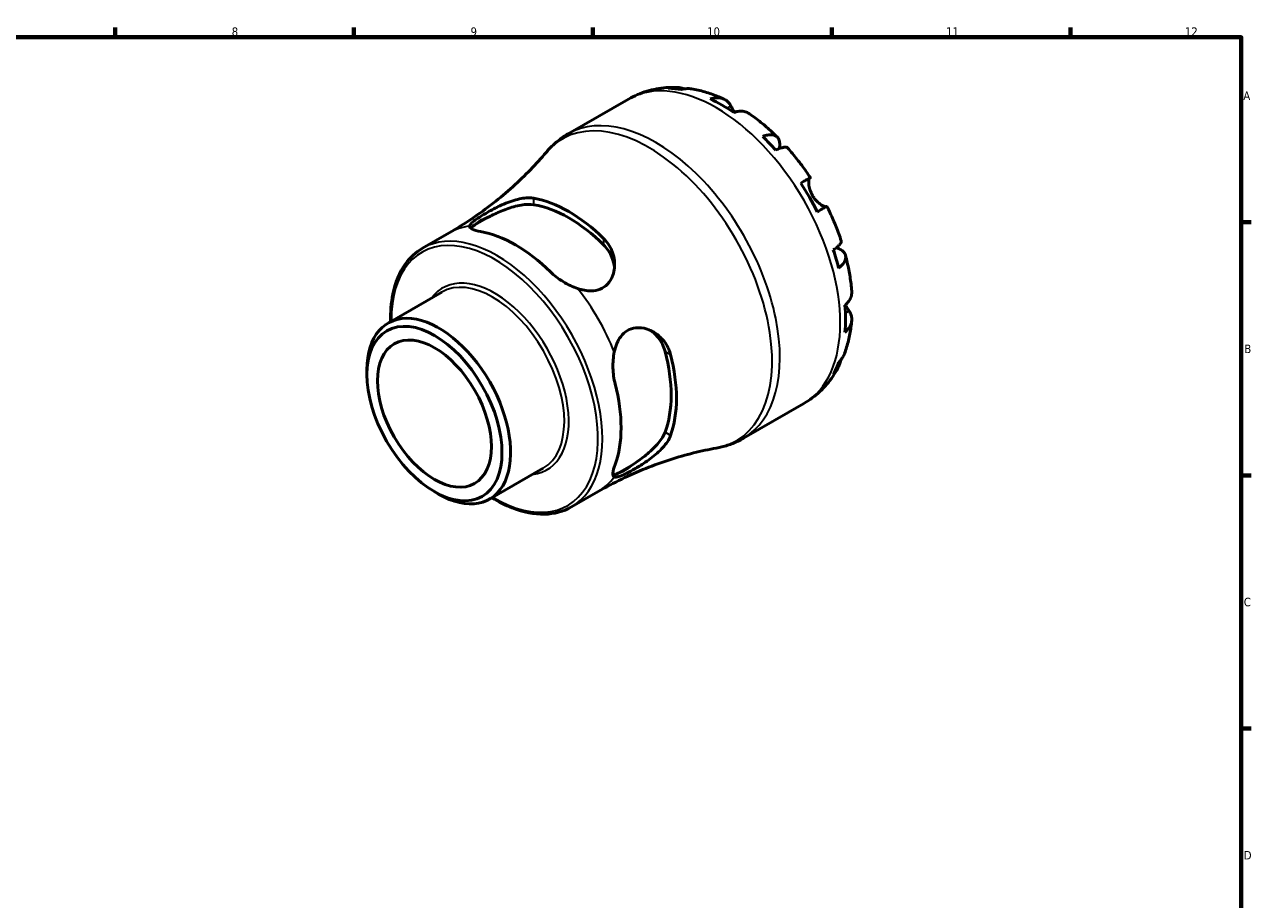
# Model space of a CAD drawing. Header units: millimetres. Extents: x 0 to 905, y 0 to 594.
# Tile 5 of 5: x 464 to 824, y 321 to 578. Entities that reach past the tile are written whole.
import ezdxf

# ---------------------------------------------------------------- set-up
doc = ezdxf.new("R2010")
doc.units = ezdxf.units.MM
for name, color, linetype, lineweight in [('Border (ISO)', 7, 'Continuous', 70), ('Visible (ISO)', 7, 'Continuous', 50), ('Visible Narrow (ISO)', 7, 'Continuous', 35)]:
    doc.layers.add(name, color=color, linetype=linetype, lineweight=lineweight)
doc.styles.add('Note Text (ISO)', font='tahoma.ttf')

# ---------------------------------------------------------------- blocks, each defined once
blk = doc.blocks.new('Borders Default Border')
at = {"layer": 'Border (ISO)'}
for p, q in [((490.58, 574), (490.58, 576.9)), ((560.67, 574), (560.67, 576.9)), ((630.75, 574), (630.75, 576.9)), ((700.83, 574), (700.83, 576.9)), ((770.92, 574), (770.92, 576.9)), ((821, 519.75), (823.9, 519.75)), ((821, 445.5), (823.9, 445.5)), ((821, 371.25), (823.9, 371.25))]:
    blk.add_line(p, q, dxfattribs=at)
at = {"layer": 'Border (ISO)', "flags": 128}
blk.add_lwpolyline([(20, 20), (20, 574), (821, 574), (821, 20), (20, 20)], dxfattribs=at)
at = {"layer": 'Border (ISO)', "color": 232, "true_color": 0xca0064, "char_height": 2.5, "attachment_point": 7, "style": 'Note Text (ISO)'}
for s, insert in [('8', (524.81, 574.34)), ('9', (594.88, 574.35)), ('10', (664.29, 574.35)), ('11', (734.37, 574.4)), ('12', (804.46, 574.4)), ('A', (821.59, 555.62)), ('B', (821.89, 481.37)), ('C', (821.73, 407.08)), ('D', (821.73, 332.88))]:
    blk.add_mtext(s, dxfattribs=dict(at, insert=insert))

msp = doc.modelspace()

# ---------------------------------------------------------------- linework, layer by layer
at = {"layer": 'Visible (ISO)'}
for p, q in [((623.519, 545.657), (641.228, 555.855)), ((596.122, 518.96), (600.032, 521.212)), ((580.772, 512.126), (588.603, 516.636)), ((570.675, 490.193), (586.434, 499.268)), ((564.473, 475.044), (564.473, 476.5)), ((674.92, 456.399), (692.628, 466.597)), ((600.424, 438.533), (616.183, 447.608)), ((642.057, 448.423), (638.147, 446.172)), ((584.209, 440.773), (585.468, 440.042)), ((624.462, 436.257), (632.293, 440.766))]:
    msp.add_line(p, q, dxfattribs=at)
for centre, major_axis, ratio, start_param, end_param in [((668.643, 512.213), (-25.578, 44.417), 0.5780931, 5.8354042, 5.9494356), ((668.643, 512.213), (-25.578, 44.417), 0.5780931, 5.4049542, 5.5944875), ((668.643, 512.213), (-25.578, 44.417), 0.5780931, 5.0500061, 5.1640375), ((668.643, 512.213), (-25.578, 44.417), 0.5780931, 4.619556, 4.8090893), ((623.666, 486.313), (22.31, -38.741), 0.5780931, 2.0280481, 2.6882083), ((623.666, 486.313), (21.216, -36.843), 0.5780931, 2.0103383, 2.7059181), ((605.624, 515.74), (11.025, 0), 0.5758617, 2.1027092, 2.6096798), ((608.074, 477.334), (-21.845, 37.935), 0.5780931, 5.1623462, 5.8370955), ((668.643, 512.213), (-25.578, 44.417), 0.5780931, 4.2646079, 4.3786393), ((668.643, 512.213), (-25.578, 44.417), 0.5780931, 3.8341579, 4.0236912), ((585.55, 464.363), (14.875, -25.83), 0.5780931, 5.4958534, 10.2121098), ((623.666, 486.313), (21.216, -36.843), 0.5780931, 0.4395419, 1.1351218), ((623.666, 486.313), (22.31, -38.741), 0.5780931, 0.4572518, 1.117412), ((668.643, 512.213), (25.578, -44.417), 0.5780931, 0.3376171, 0.4516485), ((608.074, 477.334), (-21.845, 37.935), 0.5780931, 3.5915499, 4.2662991), ((640.102, 456.023), (-5.502, -9.554), 0.5780931, 0.5299791, 1.0369498)]:
    msp.add_ellipse(centre, major_axis=major_axis, ratio=ratio, start_param=start_param, end_param=end_param, dxfattribs=at)
for major_axis in [(13.982, -24.28), (11.79, -20.473)]:
    msp.add_ellipse((584.285, 463.635), major_axis=major_axis, ratio=0.5780931, dxfattribs=at)
for points, knots in [([(641.228, 555.855), (642.075, 556.343), (642.95, 556.781), (644.742, 557.553), (645.658, 557.887), (647.516, 558.448), (648.457, 558.675), (650.35, 559.026), (651.302, 559.15), (653.205, 559.3), (654.156, 559.327), (655.102, 559.308)], [5.49972085, 5.49972085, 5.49972085, 5.49972085, 5.56676099, 5.56676099, 5.63380113, 5.63380113, 5.70084126, 5.70084126, 5.7678814, 5.7678814, 5.83492154, 5.83492154, 5.83492154, 5.83492154]), ([(652.888, 559.023), (653.495, 559.195), (654.117, 559.285), (655.285, 559.325), (655.935, 559.273), (656.913, 559.064), (657.245, 558.969), (657.567, 558.856)], [0.23003486, 0.23003486, 0.23003486, 0.23003486, 0.44833783, 0.44833783, 0.67289568, 0.67289568, 0.78991665, 0.78991665, 0.78991665, 0.78991665]), ([(659.713, 558.868), (659.265, 558.943), (658.812, 558.967), (657.861, 558.922), (657.282, 558.827), (656.704, 558.653)], [6.57935547, 6.57935547, 6.57935547, 6.57935547, 6.75690579, 6.75690579, 6.97520876, 6.97520876, 6.97520876, 6.97520876]), ([(659.713, 558.868), (660.369, 558.757), (661.021, 558.627), (662.315, 558.329), (662.958, 558.162), (664.234, 557.793), (664.867, 557.591), (666.123, 557.155), (666.746, 556.921), (667.982, 556.422), (668.594, 556.158), (669.202, 555.878)], [5.94497245, 5.94497245, 5.94497245, 5.94497245, 5.99255162, 5.99255162, 6.04013079, 6.04013079, 6.08770996, 6.08770996, 6.13528912, 6.13528912, 6.18286829, 6.18286829, 6.18286829, 6.18286829]), ([(665.214, 555.904), (665.763, 556.09), (666.299, 556.203), (667.263, 556.295), (667.776, 556.279), (668.735, 556.088), (669.181, 555.913), (669.929, 555.476), (670.302, 555.173), (670.873, 554.51), (671.092, 554.179), (671.272, 553.833)], [0.2300371, 0.2300371, 0.2300371, 0.2300371, 0.4481544, 0.4481544, 0.6727436, 0.6727436, 0.8973328, 0.8973328, 1.1227327, 1.1227327, 1.2981486, 1.2981486, 1.2981486, 1.2981486]), ([(671.272, 553.833), (671.339, 553.705), (671.411, 553.567), (671.573, 553.262), (671.664, 553.093), (671.886, 552.69), (672.02, 552.451), (672.201, 552.141), (672.237, 552.08), (672.273, 552.019)], [-0.78516465, -0.78516465, -0.78516465, -0.78516465, -0.71674204, -0.71674204, -0.64259311, -0.64259311, -0.54817339, -0.54817339, -0.52513775, -0.52513775, -0.52513775, -0.52513775]), ([(676.683, 551.573), (676.594, 551.635), (676.504, 551.693), (676.039, 551.964), (675.594, 552.138), (674.635, 552.329), (674.122, 552.345), (673.158, 552.253), (672.622, 552.14), (672.072, 551.954)], [6.2608959, 6.2608959, 6.2608959, 6.2608959, 6.31513039, 6.31513039, 6.53971958, 6.53971958, 6.76430877, 6.76430877, 6.98242607, 6.98242607, 6.98242607, 6.98242607]), ([(676.683, 551.573), (677.255, 551.176), (677.821, 550.767), (678.943, 549.925), (679.498, 549.492), (680.597, 548.603), (681.141, 548.147), (682.216, 547.215), (682.748, 546.738), (683.799, 545.763), (684.318, 545.265), (684.832, 544.757)], [0.10215415, 0.10215415, 0.10215415, 0.10215415, 0.15041409, 0.15041409, 0.19867404, 0.19867404, 0.24693398, 0.24693398, 0.29519393, 0.29519393, 0.34345388, 0.34345388, 0.34345388, 0.34345388]), ([(617.028, 540.22), (617.392, 540.65), (617.771, 541.069), (618.558, 541.882), (618.966, 542.276), (619.809, 543.035), (620.244, 543.4), (621.139, 544.1), (621.599, 544.435), (622.543, 545.071), (623.026, 545.373), (623.519, 545.657)], [5.29461264, 5.29461264, 5.29461264, 5.29461264, 5.33563428, 5.33563428, 5.37665593, 5.37665593, 5.41767757, 5.41767757, 5.45869921, 5.45869921, 5.49972085, 5.49972085, 5.49972085, 5.49972085]), ([(680.582, 544.903), (681.103, 545.109), (681.598, 545.253), (682.462, 545.418), (682.908, 545.451), (683.706, 545.377), (684.058, 545.27), (684.619, 544.97), (684.879, 544.748), (685.28, 544.178), (685.42, 543.831), (685.58, 543.106), (685.614, 542.662), (685.569, 541.909), (685.535, 541.633), (685.486, 541.353)], [0.2300349, 0.2300349, 0.2300349, 0.2300349, 0.4483378, 0.4483378, 0.6728957, 0.6728957, 0.8974535, 0.8974535, 1.1226267, 1.1226267, 1.3478, 1.3478, 1.5738057, 1.5738057, 1.6947899, 1.6947899, 1.6947899, 1.6947899]), ([(617.028, 540.22), (615.604, 538.539), (614.075, 536.847), (610.813, 533.479), (609.08, 531.803), (605.424, 528.51), (603.502, 526.892), (599.49, 523.755), (597.402, 522.235), (593.092, 519.329), (590.871, 517.942), (588.603, 516.636)], [5.29461264, 5.29461264, 5.29461264, 5.29461264, 5.33563428, 5.33563428, 5.37665593, 5.37665593, 5.41767757, 5.41767757, 5.45869921, 5.45869921, 5.49972085, 5.49972085, 5.49972085, 5.49972085]), ([(687.88, 541.542), (687.798, 541.633), (687.686, 541.695), (687.369, 541.779), (687.112, 541.784), (686.479, 541.684), (686.102, 541.578), (685.341, 541.305), (684.891, 541.115), (684.398, 540.878)], [6.14481821, 6.14481821, 6.14481821, 6.14481821, 6.3077901, 6.3077901, 6.53234794, 6.53234794, 6.75690579, 6.75690579, 6.97520876, 6.97520876, 6.97520876, 6.97520876]), ([(687.88, 541.543), (688.362, 541.002), (688.837, 540.453), (689.773, 539.337), (690.234, 538.771), (691.141, 537.624), (691.587, 537.043), (692.465, 535.866), (692.896, 535.27), (693.742, 534.065), (694.157, 533.456), (694.564, 532.84)], [0.44157516, 0.44157516, 0.44157516, 0.44157516, 0.4894013, 0.4894013, 0.53722743, 0.53722743, 0.58505357, 0.58505357, 0.6328797, 0.6328797, 0.68070584, 0.68070584, 0.68070584, 0.68070584]), ([(691.731, 531.219), (692.2, 531.489), (692.617, 531.728), (693.297, 532.119), (693.62, 532.304), (694.125, 532.593), (694.306, 532.696), (694.524, 532.819), (694.58, 532.85), (694.545, 532.827), (694.484, 532.791), (694.389, 532.735)], [0.2300371, 0.2300371, 0.2300371, 0.2300371, 0.4481544, 0.4481544, 0.6727436, 0.6727436, 0.8973328, 0.8973328, 1.1227327, 1.1227327, 1.2981486, 1.2981486, 1.2981486, 1.2981486]), ([(694.389, 532.735), (694.369, 532.723), (694.35, 532.707), (694.281, 532.631), (694.236, 532.544), (694.158, 532.296), (694.126, 532.131), (694.079, 531.643), (694.078, 531.29), (694.164, 530.406), (694.266, 529.868), (694.616, 528.732), (694.869, 528.144), (695.189, 527.588)], [-0.78090098, -0.78090098, -0.78090098, -0.78090098, -0.74249641, -0.74249641, -0.64168011, -0.64168011, -0.53308797, -0.53308797, -0.37727943, -0.37727943, -0.19250343, -0.19250343, 0, 0, 0, 0]), ([(594.6, 518.569), (594.614, 518.77), (594.726, 518.994), (595.141, 519.486), (595.426, 519.749), (596.263, 520.411), (596.849, 520.821), (598.268, 521.736), (599.076, 522.225), (601.065, 523.356), (602.256, 523.984), (605.035, 525.284), (606.64, 525.912), (609.571, 526.716), (610.918, 526.926), (612.58, 526.901), (613.014, 526.862), (613.42, 526.789)], [-2.9904614, -2.9904614, -2.9904614, -2.9904614, -2.7141046, -2.7141046, -2.4606134, -2.4606134, -2.1490901, -2.1490901, -1.8330973, -1.8330973, -1.4313868, -1.4313868, -0.9070063, -0.9070063, -0.4259118, -0.4259118, -0.2429779, -0.2429779, -0.2429779, -0.2429779]), ([(695.189, 527.588), (695.379, 527.26), (695.59, 526.946), (696.061, 526.337), (696.321, 526.047), (696.935, 525.447), (697.288, 525.162), (697.937, 524.719), (698.229, 524.56), (698.648, 524.381), (698.797, 524.334), (699.03, 524.292), (699.119, 524.293), (699.184, 524.312)], [0, 0, 0, 0, 0.11375655, 0.11375655, 0.23538098, 0.23538098, 0.39430899, 0.39430899, 0.54630686, 0.54630686, 0.65204055, 0.65204055, 0.7489387, 0.7489387, 0.7489387, 0.7489387]), ([(600.032, 521.212), (600.463, 521.433), (600.911, 521.656), (602.685, 522.509), (604.085, 523.112), (606.797, 524.101), (608.302, 524.539), (611.098, 525.016), (612.388, 525.052), (613.42, 524.89)], [3.7334953, 3.7334953, 3.7334953, 3.7334953, 3.8795232, 3.8795232, 4.2998302, 4.2998302, 4.7652799, 4.7652799, 5.2307296, 5.2307296, 5.2307296, 5.2307296]), ([(699.414, 524.44), (699.413, 524.44), (699.359, 524.41), (699.156, 524.296), (698.975, 524.192), (698.47, 523.904), (698.147, 523.719), (697.467, 523.328), (697.05, 523.089), (696.581, 522.819)], [6.1219887, 6.1219887, 6.1219887, 6.1219887, 6.31513039, 6.31513039, 6.53971958, 6.53971958, 6.76430877, 6.76430877, 6.98242607, 6.98242607, 6.98242607, 6.98242607]), ([(699.414, 524.44), (699.744, 523.779), (700.064, 523.115), (700.685, 521.779), (700.985, 521.108), (701.566, 519.759), (701.847, 519.082), (702.387, 517.722), (702.647, 517.04), (703.145, 515.671), (703.384, 514.984), (703.611, 514.297)], [0.89009478, 0.89009478, 0.89009478, 0.89009478, 0.93792256, 0.93792256, 0.98575034, 0.98575034, 1.03357813, 1.03357813, 1.08140591, 1.08140591, 1.12923369, 1.12923369, 1.12923369, 1.12923369]), ([(597.828, 517.005), (596.8, 517.18), (595.941, 517.409), (594.835, 517.936), (594.577, 518.236), (594.6, 518.569)], [1.68610522, 1.68610522, 1.68610522, 1.68610522, 2.14814484, 2.14814484, 2.60416176, 2.60416176, 2.60416176, 2.60416176]), ([(594.912, 517.965), (595.047, 518.12), (595.226, 518.288), (595.645, 518.624), (595.868, 518.787), (596.122, 518.96)], [2.86582721, 2.86582721, 2.86582721, 2.86582721, 3.03890928, 3.03890928, 3.18493726, 3.18493726, 3.18493726, 3.18493726]), ([(633.912, 514.988), (633.958, 514.943), (634.004, 514.898), (634.62, 514.277), (635.114, 513.645), (636.368, 511.618), (636.884, 510.101), (637.243, 507.09), (637.107, 505.581), (636.281, 503.227), (635.748, 502.318), (634.438, 500.973), (633.741, 500.499), (632.103, 499.826), (631.183, 499.659), (628.938, 499.631), (627.607, 499.885), (626.296, 500.317)], [-2.7392764, -2.7392764, -2.7392764, -2.7392764, -2.7184555, -2.7184555, -2.4586003, -2.4586003, -1.9352602, -1.9352602, -1.4268256, -1.4268256, -1.0532804, -1.0532804, -0.748718, -0.748718, -0.4259277, -0.4259277, 0, 0, 0, 0]), ([(571.405, 490.614), (571.336, 493.462), (571.553, 496.165), (572.748, 502.056), (573.98, 505.056), (577.1, 509.423), (578.807, 510.995), (580.772, 512.126)], [4.68393612, 4.68393612, 4.68393612, 4.68393612, 4.91939469, 4.91939469, 5.24186166, 5.24186166, 5.49972085, 5.49972085, 5.49972085, 5.49972085]), ([(633.912, 513.089), (634.943, 512.063), (635.803, 510.789), (636.761, 508.44), (637.006, 507.41), (637.098, 506.416)], [5.14691913, 5.14691913, 5.14691913, 5.14691913, 5.61236884, 5.61236884, 5.94842907, 5.94842907, 5.94842907, 5.94842907]), ([(701.282, 511.633), (701.735, 511.94), (702.126, 512.234), (702.745, 512.752), (703.026, 513.024), (703.432, 513.518), (703.556, 513.741), (703.645, 514.054), (703.648, 514.182), (703.611, 514.296)], [0.23003486, 0.23003486, 0.23003486, 0.23003486, 0.44833783, 0.44833783, 0.67289568, 0.67289568, 0.89745353, 0.89745353, 1.0611692, 1.0611692, 1.0611692, 1.0611692]), ([(702.215, 512.313), (702.498, 512.212), (702.769, 512.099), (703.457, 511.758), (703.823, 511.509), (704.369, 511.011), (704.598, 510.718), (704.889, 510.09), (704.95, 509.756), (704.928, 509.123), (704.843, 508.767), (704.506, 508.043), (704.253, 507.675), (703.676, 507.012), (703.304, 506.658), (702.863, 506.311)], [5.5033678, 5.5033678, 5.5033678, 5.5033678, 5.6314379, 5.6314379, 5.8574437, 5.8574437, 6.0826169, 6.0826169, 6.3077901, 6.3077901, 6.5323479, 6.5323479, 6.7569058, 6.7569058, 6.9752088, 6.9752088, 6.9752088, 6.9752088]), ([(704.872, 510.049), (705.055, 509.35), (705.227, 508.651), (705.546, 507.253), (705.694, 506.553), (705.965, 505.155), (706.088, 504.456), (706.309, 503.06), (706.407, 502.362), (706.577, 500.969), (706.649, 500.273), (706.707, 499.579)], [1.22732598, 1.22732598, 1.22732598, 1.22732598, 1.27558312, 1.27558312, 1.32384026, 1.32384026, 1.3720974, 1.3720974, 1.42035454, 1.42035454, 1.46861168, 1.46861168, 1.46861168, 1.46861168]), ([(626.296, 500.317), (624.889, 500.78), (623.406, 501.483), (620.634, 503.189), (619.348, 504.196), (618.32, 505.204)], [0.84560513, 0.84560513, 0.84560513, 0.84560513, 1.30162206, 1.30162206, 1.76366167, 1.76366167, 1.76366167, 1.76366167]), ([(704.723, 495.401), (705.16, 495.782), (705.527, 496.189), (706.09, 496.974), (706.334, 497.425), (706.65, 498.348), (706.723, 498.819), (706.721, 499.357), (706.717, 499.468), (706.707, 499.579)], [0.23003714, 0.23003714, 0.23003714, 0.23003714, 0.44815444, 0.44815444, 0.67274363, 0.67274363, 0.89733283, 0.89733283, 0.95341572, 0.95341572, 0.95341572, 0.95341572]), ([(705.973, 493.729), (706.182, 493.401), (706.359, 493.047), (706.645, 492.225), (706.721, 491.752), (706.723, 490.888), (706.65, 490.418), (706.334, 489.495), (706.09, 489.044), (705.527, 488.258), (705.16, 487.852), (704.723, 487.471)], [5.9143146, 5.9143146, 5.9143146, 5.9143146, 6.0897305, 6.0897305, 6.3151304, 6.3151304, 6.5397196, 6.5397196, 6.7643088, 6.7643088, 6.9824261, 6.9824261, 6.9824261, 6.9824261]), ([(704.881, 495.542), (704.989, 495.349), (705.096, 495.163), (705.341, 494.747), (705.475, 494.525), (705.732, 494.11), (705.852, 493.919), (705.966, 493.74), (705.97, 493.735), (705.973, 493.729)], [-2.85672969, -2.85672969, -2.85672969, -2.85672969, -2.78540812, -2.78540812, -2.69094331, -2.69094331, -2.59427293, -2.59427293, -2.59108226, -2.59108226, -2.59108226, -2.59108226]), ([(706.705, 490.941), (706.644, 490.275), (706.568, 489.611), (706.384, 488.291), (706.276, 487.634), (706.028, 486.327), (705.887, 485.678), (705.572, 484.388), (705.397, 483.748), (705.01, 482.477), (704.799, 481.847), (704.569, 481.223)], [1.67115243, 1.67115243, 1.67115243, 1.67115243, 1.71873148, 1.71873148, 1.76631053, 1.76631053, 1.81388958, 1.81388958, 1.86146863, 1.86146863, 1.90904768, 1.90904768, 1.90904768, 1.90904768]), ([(637.037, 481.713), (637.219, 482.586), (637.471, 483.429), (638.107, 484.933), (638.479, 485.601), (639.473, 486.921), (640.122, 487.518), (641.626, 488.408), (642.454, 488.679), (644.429, 488.914), (645.569, 488.772), (648.083, 487.959), (649.429, 487.139), (651.588, 485.087), (652.443, 483.888), (653.25, 482.021), (653.432, 481.487), (653.571, 480.938)], [-2.990461, -2.990461, -2.990461, -2.990461, -2.7141454, -2.7141454, -2.4605799, -2.4605799, -2.1490724, -2.1490724, -1.833091, -1.833091, -1.4313868, -1.4313868, -0.9070069, -0.9070069, -0.4259112, -0.4259112, -0.2429779, -0.2429779, -0.2429779, -0.2429779]), ([(647.718, 488.003), (648.54, 487.422), (649.318, 486.689), (650.88, 484.675), (651.555, 483.291), (651.928, 481.883)], [4.42659119, 4.42659119, 4.42659119, 4.42659119, 4.76527993, 4.76527993, 5.23072965, 5.23072965, 5.23072965, 5.23072965]), ([(637.283, 472.36), (636.922, 473.756), (636.693, 475.375), (636.601, 478.629), (636.735, 480.264), (637.037, 481.713)], [1.68610522, 1.68610522, 1.68610522, 1.68610522, 2.14814484, 2.14814484, 2.60416176, 2.60416176, 2.60416176, 2.60416176]), ([(703.491, 479.371), (703.426, 479.022), (703.339, 478.673), (703.026, 477.71), (702.745, 477.121), (702.126, 476.133), (701.735, 475.64), (701.282, 475.202)], [6.41028672, 6.41028672, 6.41028672, 6.41028672, 6.53234794, 6.53234794, 6.75690579, 6.75690579, 6.97520876, 6.97520876, 6.97520876, 6.97520876]), ([(702.863, 478.704), (703.304, 479.116), (703.676, 479.568), (704.197, 480.375), (704.407, 480.788), (704.568, 481.223)], [0.23003486, 0.23003486, 0.23003486, 0.23003486, 0.44833783, 0.44833783, 0.62985271, 0.62985271, 0.62985271, 0.62985271]), ([(702.658, 477.008), (702.199, 476.168), (701.698, 475.347), (700.608, 473.754), (700.02, 472.982), (698.757, 471.5), (698.083, 470.79), (696.653, 469.446), (695.897, 468.812), (694.313, 467.634), (693.485, 467.09), (692.628, 466.597)], [2.01902344, 2.01902344, 2.01902344, 2.01902344, 2.0868444, 2.0868444, 2.15466535, 2.15466535, 2.2224863, 2.2224863, 2.29030725, 2.29030725, 2.3581282, 2.3581282, 2.3581282, 2.3581282]), ([(653.571, 457.245), (653.555, 457.2), (653.538, 457.155), (653.308, 456.55), (653.007, 455.978), (651.877, 454.251), (650.819, 453.1), (648.388, 450.951), (647.012, 449.937), (644.558, 448.327), (643.503, 447.693), (641.682, 446.669), (640.922, 446.27), (639.519, 445.59), (638.913, 445.333), (637.765, 444.961), (637.319, 444.926), (637.037, 445.067)], [-2.7394044, -2.7394044, -2.7394044, -2.7394044, -2.7184843, -2.7184843, -2.4585309, -2.4585309, -1.9352012, -1.9352012, -1.4267971, -1.4267971, -1.0533024, -1.0533024, -0.7487598, -0.7487598, -0.4259632, -0.4259632, -0.0001261, -0.0001261, -0.0001261, -0.0001261]), ([(651.928, 458.191), (651.555, 457.214), (650.88, 456.111), (649.072, 453.924), (647.941, 452.837), (645.73, 450.982), (644.507, 450.07), (642.882, 448.961), (642.464, 448.685), (642.057, 448.423)], [5.1469191, 5.1469191, 5.1469191, 5.1469191, 5.6123688, 5.6123688, 6.0778186, 6.0778186, 6.4981255, 6.4981255, 6.6441535, 6.6441535, 6.6441535, 6.6441535]), ([(674.92, 456.399), (674.426, 456.115), (673.923, 455.848), (672.899, 455.352), (672.378, 455.122), (671.323, 454.699), (670.789, 454.506), (669.709, 454.158), (669.164, 454.003), (668.067, 453.73), (667.514, 453.613), (666.959, 453.513)], [2.3581282, 2.3581282, 2.3581282, 2.3581282, 2.39914984, 2.39914984, 2.44017148, 2.44017148, 2.48119312, 2.48119312, 2.52221477, 2.52221477, 2.56323641, 2.56323641, 2.56323641, 2.56323641]), ([(632.293, 440.766), (634.561, 442.072), (636.876, 443.298), (641.553, 445.566), (643.916, 446.61), (648.642, 448.504), (651.006, 449.355), (655.689, 450.864), (658.008, 451.522), (662.559, 452.653), (664.79, 453.125), (666.959, 453.513)], [2.3581282, 2.3581282, 2.3581282, 2.3581282, 2.39914984, 2.39914984, 2.44017148, 2.44017148, 2.48119312, 2.48119312, 2.52221477, 2.52221477, 2.56323641, 2.56323641, 2.56323641, 2.56323641]), ([(637.037, 445.067), (636.735, 445.217), (636.601, 445.595), (636.693, 446.824), (636.922, 447.687), (637.283, 448.668)], [0.84560513, 0.84560513, 0.84560513, 0.84560513, 1.30162206, 1.30162206, 1.76366167, 1.76366167, 1.76366167, 1.76366167]), ([(638.147, 446.172), (637.869, 446.04), (637.615, 445.929), (637.111, 445.736), (636.872, 445.666), (636.668, 445.628)], [0.274279, 0.274279, 0.274279, 0.274279, 0.42030698, 0.42030698, 0.5952873, 0.5952873, 0.5952873, 0.5952873]), ([(624.462, 436.257), (622.122, 434.909), (619.423, 434.193), (613.551, 434.073), (610.367, 434.699), (605.146, 436.728), (603.144, 437.733), (601.154, 438.953)], [2.3581282, 2.3581282, 2.3581282, 2.3581282, 2.66533738, 2.66533738, 2.98103746, 2.98103746, 3.17391293, 3.17391293, 3.17391293, 3.17391293])]:
    msp.add_open_spline(points, degree=3, knots=knots, dxfattribs=at)
at = {"layer": 'Visible Narrow (ISO)'}
for p, q in [((671.272, 553.833), (670.171, 553.199)), ((694.389, 532.735), (691.738, 531.208)), ((613.42, 524.89), (613.42, 526.789)), ((633.912, 514.988), (633.912, 513.089)), ((705.973, 493.729), (704.855, 493.085)), ((651.928, 481.883), (653.571, 480.938)), ((653.571, 457.245), (651.928, 458.191))]:
    msp.add_line(p, q, dxfattribs=at)
for centre, major_axis, start_param, end_param in [((666.928, 511.226), (-25.7, 44.629), 3.1415927, 6.2831853), ((649.219, 501.028), (25.7, -44.629), 0, 3.1415927), ((647.207, 499.869), (-25.5, 44.282), 2.9364844, 6.4882935), ((602.617, 474.191), (21.845, -37.935), 0, 3.1415927), ((610.448, 478.701), (-21.845, 37.935), 6.0372144, 6.2831853), ((601.963, 473.815), (-21.384, 37.133), 2.3400686, 7.0847094), ((601.309, 473.438), (-14.875, 25.83), 3.1415927, 6.2831853), ((601.963, 473.815), (15.336, -26.632), 6.0372132, 9.67075), ((610.448, 478.701), (21.845, -37.935), 1.3248254, 1.8206346), ((610.448, 478.701), (21.845, -37.935), 0, 0.2498383)]:
    msp.add_ellipse(centre, major_axis=major_axis, ratio=0.5780931, start_param=start_param, end_param=end_param, dxfattribs=at)

# ---------------------------------------------------------------- block references
msp.add_blockref('Borders Default Border', (0, 0))

doc.saveas('drawing.dxf')
